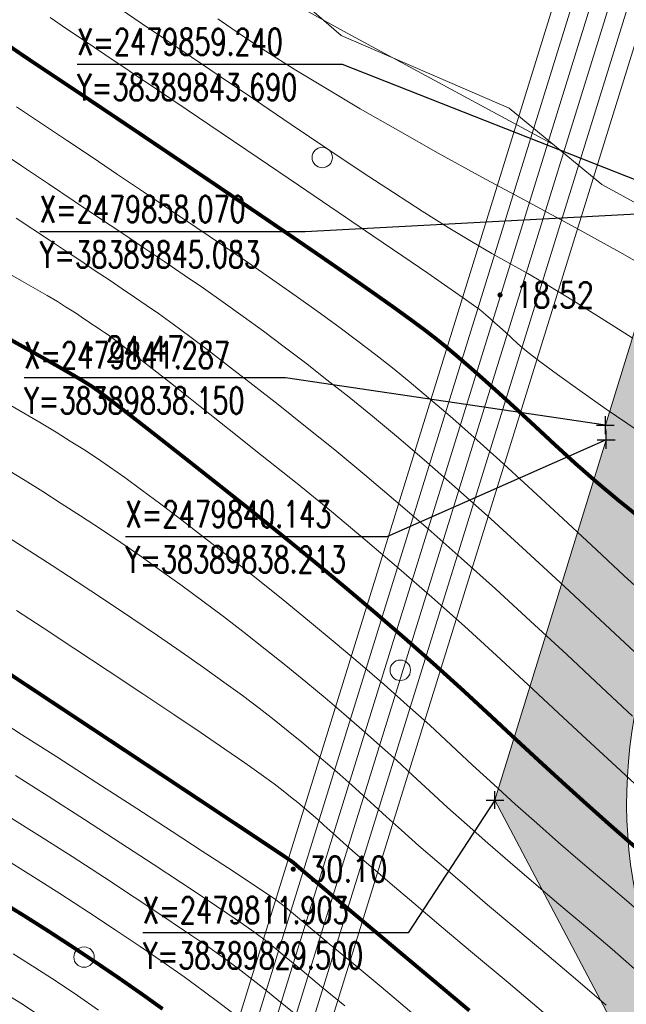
# Model space of a CAD drawing. Header units: millimetres. Extents: x 38389465 to 38395088, y 2473666 to 2480744.
# Tile 185 of 256: x 38389792 to 38389840, y 2479796 to 2479873. Entities that reach past the tile are written whole.
import ezdxf
from ezdxf.enums import TextEntityAlignment as Align

# ---------------------------------------------------------------- set-up
doc = ezdxf.new("R2010")
doc.units = ezdxf.units.MM
doc.header["$LTSCALE"] = 2
doc.layers.get('0').update_dxf_attribs({"linetype": 'CONTINUOUS', "lineweight": 9})
for name, color, linetype in [('DIM_COOR', 3, 'CONTINUOUS'), ('GCD', 251, 'CONTINUOUS'), ('PUB_TEXT', 7, 'CONTINUOUS'), ('w-绿地面积', 82, 'CONTINUOUS'), ('远期红线', 30, 'CONTINUOUS')]:
    doc.layers.add(name, color=color, linetype=linetype)
for name, color, linetype, lineweight in [('下沉式地面绿化', 80, 'CONTINUOUS', 9), ('地形图', 251, 'CONTINUOUS', 9), ('屋顶绿化线', 126, 'CONTINUOUS', 9), ('普通绿地填充', 114, 'CONTINUOUS', 9)]:
    doc.layers.add(name, color=color, linetype=linetype, lineweight=lineweight)
doc.styles.add('_TCH_DIM', font='SIMPLEX', dxfattribs={"bigfont": 'GBCBIG'})
doc.styles.add('HZ', font='txt.shx', dxfattribs={"width": 0.8, "bigfont": 'hztxt.shx'})
doc.linetypes.add('10421', pattern='A,2,[150,AAA.SHX,S=1,R=0,X=0,Y=1],1e-11', length=2)

# ---------------------------------------------------------------- blocks, each defined once
blk = doc.blocks.new('GC200')
at = {"linetype": 'Continuous', "const_width": 0.2, "flags": 128}
blk.add_lwpolyline([(-0.1, 0, 1), (0.1, 0, 1)], format="xyb", close=True, dxfattribs=at)
blk = doc.blocks.new('Gc122')
blk.add_circle((0, 0), 0.8)
blk = doc.blocks.new('地形图')
at = {"layer": '地形图', "color": 251, "linetype": 'Continuous'}
for p, q in [((38389905.634, 2480104.923), (38389801.332, 2479768.693)), ((38389907.15, 2480105.023), (38389802.651, 2479768.241)), ((38389908.666, 2480105.123), (38389803.971, 2479767.788)), ((38389910.181, 2480105.223), (38389805.29, 2479767.335)), ((38389911.697, 2480105.322), (38389806.609, 2479766.882)), ((38389913.213, 2480105.422), (38389807.929, 2479766.429))]:
    blk.add_line(p, q, dxfattribs=at)
at = {"layer": '地形图', "color": 251, "linetype": 'Continuous', "flags": 128}
for points in [[(38389841.914, 2479827.38), (38389839.596, 2479829.51), (38389837.052, 2479831.881), (38389834.484, 2479834.278), (38389832.092, 2479836.487), (38389829.878, 2479838.507), (38389827.84, 2479840.339), (38389825.98, 2479841.983), (38389824.296, 2479843.439), (38389822.789, 2479844.707), (38389821.46, 2479845.787), (38389820.166, 2479846.799), (38389818.766, 2479847.866), (38389817.26, 2479848.986), (38389815.648, 2479850.16), (38389813.931, 2479851.388), (38389812.107, 2479852.671), (38389810.178, 2479854.007), (38389808.143, 2479855.397), (38389806.064, 2479856.806), (38389804.003, 2479858.2), (38389801.959, 2479859.577), (38389799.934, 2479860.94), (38389797.927, 2479862.286), (38389795.937, 2479863.617), (38389793.965, 2479864.932), (38389792.011, 2479866.231)], [(38389841.221, 2479822.779), (38389838.14, 2479825.667), (38389834.958, 2479828.635), (38389831.967, 2479831.391), (38389829.17, 2479833.936), (38389826.564, 2479836.269), (38389824.15, 2479838.392), (38389821.929, 2479840.302), (38389819.9, 2479842.002), (38389818.063, 2479843.49), (38389816.338, 2479844.849), (38389814.645, 2479846.161), (38389812.984, 2479847.426), (38389811.355, 2479848.645), (38389809.758, 2479849.817), (38389808.192, 2479850.942), (38389806.659, 2479852.02), (38389805.157, 2479853.052), (38389803.624, 2479854.09), (38389801.994, 2479855.19), (38389800.268, 2479856.351), (38389798.447, 2479857.573), (38389796.529, 2479858.856), (38389794.515, 2479860.2), (38389792.405, 2479861.605), (38389790.199, 2479863.071)], [(38389791.973, 2479857.525), (38389793.279, 2479856.663), (38389794.591, 2479855.791), (38389795.845, 2479854.956), (38389797.042, 2479854.157), (38389798.182, 2479853.394), (38389799.265, 2479852.668), (38389800.291, 2479851.978), (38389801.26, 2479851.324), (38389802.172, 2479850.706), (38389803.14, 2479850.033), (38389804.278, 2479849.213), (38389805.585, 2479848.245), (38389807.062, 2479847.129), (38389808.708, 2479845.866), (38389810.525, 2479844.456), (38389812.511, 2479842.898), (38389814.666, 2479841.193), (38389816.947, 2479839.357), (38389819.306, 2479837.406), (38389821.744, 2479835.341), (38389824.262, 2479833.162), (38389826.858, 2479830.868), (38389829.534, 2479828.46), (38389832.289, 2479825.937), (38389835.124, 2479823.3), (38389837.851, 2479820.747), (38389840.284, 2479818.475)], [(38389840.643, 2479840.887), (38389838.217, 2479842.555), (38389836.138, 2479844.009), (38389834.406, 2479845.247), (38389833.02, 2479846.27), (38389831.982, 2479847.078), (38389831.291, 2479847.671), (38389830.791, 2479848.138), (38389830.325, 2479848.568), (38389829.893, 2479848.962), (38389829.496, 2479849.319), (38389829.134, 2479849.639), (38389828.806, 2479849.923), (38389828.512, 2479850.17), (38389828.253, 2479850.38), (38389827.821, 2479850.7), (38389827.007, 2479851.275), (38389825.811, 2479852.106), (38389824.235, 2479853.191), (38389822.277, 2479854.532), (38389819.937, 2479856.129), (38389817.216, 2479857.98), (38389814.114, 2479860.088), (38389810.949, 2479862.235), (38389808.038, 2479864.207), (38389805.381, 2479866.004), (38389802.979, 2479867.626), (38389800.832, 2479869.073), (38389798.939, 2479870.345), (38389797.301, 2479871.442), (38389795.917, 2479872.363), (38389794.64, 2479873.23)], [(38389834.03, 2479863.321), (38389833.588, 2479863.558), (38389827.674, 2479866.734), (38389822.451, 2479869.554), (38389817.917, 2479872.016), (38389814.075, 2479874.122)], [(38389842.561, 2479853), (38389839.276, 2479854.853), (38389835.796, 2479856.774), (38389832.121, 2479858.762), (38389828.469, 2479860.737), (38389825.054, 2479862.617), (38389821.877, 2479864.403), (38389818.939, 2479866.094), (38389816.238, 2479867.692), (38389813.776, 2479869.195), (38389811.551, 2479870.604), (38389809.565, 2479871.918), (38389807.778, 2479873.13)], [(38389840.25, 2479848.13), (38389837.822, 2479849.681), (38389835.649, 2479851.04), (38389833.73, 2479852.207), (38389832.065, 2479853.183), (38389830.654, 2479853.967), (38389829.263, 2479854.739), (38389827.658, 2479855.68), (38389825.837, 2479856.789), (38389823.803, 2479858.067), (38389821.554, 2479859.513), (38389819.09, 2479861.128), (38389816.412, 2479862.911), (38389813.519, 2479864.863), (38389810.649, 2479866.81), (38389808.041, 2479868.578), (38389805.693, 2479870.167), (38389803.607, 2479871.577), (38389801.781, 2479872.808), (38389800.217, 2479873.861)]]:
    blk.add_lwpolyline(points, dxfattribs=at)
at = {"layer": '地形图', "color": 251, "linetype": 'Continuous'}
for points in [[(38389791.174, 2479853.296), (38389792.404, 2479852.602), (38389793.487, 2479851.983), (38389794.424, 2479851.439), (38389795.216, 2479850.969), (38389795.861, 2479850.575), (38389796.36, 2479850.254), (38389796.776, 2479849.977), (38389797.175, 2479849.712), (38389797.556, 2479849.458), (38389797.918, 2479849.215), (38389798.262, 2479848.984), (38389798.589, 2479848.765), (38389798.896, 2479848.557), (38389799.186, 2479848.361), (38389799.621, 2479848.046), (38389800.363, 2479847.484), (38389801.412, 2479846.673), (38389802.769, 2479845.614), (38389804.433, 2479844.306), (38389806.404, 2479842.751), (38389808.683, 2479840.948), (38389811.27, 2479838.896), (38389813.993, 2479836.712), (38389816.682, 2479834.51), (38389819.338, 2479832.29), (38389821.96, 2479830.054), (38389824.547, 2479827.8), (38389827.101, 2479825.528), (38389829.621, 2479823.239), (38389832.108, 2479820.933), (38389834.48, 2479818.714), (38389836.66, 2479816.688), (38389838.646, 2479814.854), (38389840.439, 2479813.213)], [(38389791.39, 2479842.929), (38389792.691, 2479842.177), (38389793.93, 2479841.446), (38389795.108, 2479840.735), (38389796.224, 2479840.045), (38389797.278, 2479839.376), (38389798.272, 2479838.727), (38389799.309, 2479838.021), (38389800.497, 2479837.18), (38389801.835, 2479836.203), (38389803.323, 2479835.092), (38389804.962, 2479833.846), (38389806.75, 2479832.465), (38389808.689, 2479830.95), (38389810.778, 2479829.299), (38389812.911, 2479827.59), (38389814.98, 2479825.902), (38389816.987, 2479824.235), (38389818.931, 2479822.587), (38389820.811, 2479820.96), (38389822.629, 2479819.353), (38389824.384, 2479817.766), (38389826.075, 2479816.199), (38389827.74, 2479814.65), (38389829.412, 2479813.114), (38389831.093, 2479811.591), (38389832.781, 2479810.082), (38389834.478, 2479808.587), (38389836.183, 2479807.106), (38389837.896, 2479805.638), (38389839.618, 2479804.183), (38389841.355, 2479802.694)], [(38389791.361, 2479837.755), (38389792.689, 2479836.945), (38389794.075, 2479836.08), (38389795.519, 2479835.16), (38389797.022, 2479834.187), (38389798.582, 2479833.159), (38389800.175, 2479832.089), (38389801.774, 2479830.988), (38389803.379, 2479829.856), (38389804.989, 2479828.694), (38389806.605, 2479827.501), (38389808.227, 2479826.278), (38389809.855, 2479825.024), (38389811.489, 2479823.74), (38389813.102, 2479822.448), (38389814.668, 2479821.171), (38389816.185, 2479819.91), (38389817.655, 2479818.664), (38389819.078, 2479817.433), (38389820.452, 2479816.218), (38389821.78, 2479815.018), (38389823.059, 2479813.833), (38389824.369, 2479812.618), (38389825.788, 2479811.327), (38389827.316, 2479809.96), (38389828.952, 2479808.517), (38389830.698, 2479806.999), (38389832.552, 2479805.404), (38389834.515, 2479803.734), (38389836.587, 2479801.988), (38389838.67, 2479800.216), (38389840.668, 2479798.469)], [(38389791.448, 2479832.443), (38389793.042, 2479831.424), (38389794.814, 2479830.276), (38389796.765, 2479828.998), (38389798.893, 2479827.591), (38389801.041, 2479826.156), (38389803.051, 2479824.796), (38389804.922, 2479823.509), (38389806.655, 2479822.296), (38389808.249, 2479821.156), (38389809.705, 2479820.091), (38389811.022, 2479819.099), (38389812.201, 2479818.181), (38389813.294, 2479817.306), (38389814.355, 2479816.44), (38389815.384, 2479815.585), (38389816.38, 2479814.741), (38389817.344, 2479813.906), (38389818.276, 2479813.082), (38389819.176, 2479812.269), (38389820.043, 2479811.466), (38389820.999, 2479810.585), (38389822.164, 2479809.539), (38389823.539, 2479808.328), (38389825.124, 2479806.952), (38389826.917, 2479805.41), (38389828.921, 2479803.703), (38389831.134, 2479801.831), (38389833.556, 2479799.793), (38389835.986, 2479797.738), (38389838.221, 2479795.815)], [(38389792.009, 2479826.768), (38389794.11, 2479825.391), (38389796.508, 2479823.809), (38389799.204, 2479822.023), (38389801.907, 2479820.224), (38389804.328, 2479818.604), (38389806.466, 2479817.161), (38389808.321, 2479815.897), (38389809.893, 2479814.811), (38389811.182, 2479813.904), (38389812.188, 2479813.174), (38389812.912, 2479812.623), (38389813.485, 2479812.163), (38389814.042, 2479811.709), (38389814.582, 2479811.261), (38389815.105, 2479810.817), (38389815.611, 2479810.38), (38389816.1, 2479809.947), (38389816.572, 2479809.52), (38389817.027, 2479809.099), (38389817.629, 2479808.553), (38389818.54, 2479807.752), (38389819.762, 2479806.697), (38389821.295, 2479805.386), (38389823.137, 2479803.821), (38389825.29, 2479802.002), (38389827.752, 2479799.927), (38389830.525, 2479797.598), (38389833.301, 2479795.261)], [(38389790.041, 2479818.56), (38389792.407, 2479817.049), (38389795.159, 2479815.283), (38389798.299, 2479813.261), (38389801.439, 2479811.234), (38389804.195, 2479809.45), (38389806.566, 2479807.909), (38389808.553, 2479806.612), (38389810.155, 2479805.557), (38389811.372, 2479804.746), (38389812.206, 2479804.177), (38389812.654, 2479803.852), (38389813.088, 2479803.499), (38389813.877, 2479802.847), (38389815.021, 2479801.897), (38389816.521, 2479800.647), (38389818.376, 2479799.099), (38389820.586, 2479797.252), (38389823.151, 2479795.106)], [(38389791.924, 2479813.822), (38389794.48, 2479812.197), (38389797.33, 2479810.367), (38389800.174, 2479808.528), (38389802.712, 2479806.877), (38389804.942, 2479805.414), (38389806.865, 2479804.138), (38389808.482, 2479803.05), (38389809.792, 2479802.15), (38389810.794, 2479801.437), (38389811.49, 2479800.913), (38389812.174, 2479800.362), (38389813.139, 2479799.573), (38389814.387, 2479798.544), (38389815.917, 2479797.276), (38389817.73, 2479795.768)], [(38389791.442, 2479810.595), (38389793.8, 2479809.112), (38389796.361, 2479807.473), (38389798.909, 2479805.822), (38389801.228, 2479804.304), (38389803.318, 2479802.918), (38389805.178, 2479801.664), (38389806.809, 2479800.543), (38389808.211, 2479799.554), (38389809.383, 2479798.698), (38389810.326, 2479797.973), (38389811.259, 2479797.226), (38389812.401, 2479796.298), (38389813.753, 2479795.191)], [(38389790.959, 2479807.368), (38389793.12, 2479806.027), (38389795.393, 2479804.579), (38389797.645, 2479803.116), (38389799.745, 2479801.731), (38389801.694, 2479800.422), (38389803.491, 2479799.19), (38389805.136, 2479798.036), (38389806.63, 2479796.958), (38389807.972, 2479795.958), (38389809.162, 2479795.034)], [(38389790.959, 2479807.368), (38389793.12, 2479806.027), (38389795.393, 2479804.579), (38389797.645, 2479803.116), (38389799.745, 2479801.731), (38389801.694, 2479800.422), (38389803.491, 2479799.19), (38389805.136, 2479798.036), (38389806.63, 2479796.958), (38389807.972, 2479795.958), (38389809.162, 2479795.034)], [(38389798.446, 2479795.43), (38389796.779, 2479796.584), (38389795.115, 2479797.704), (38389793.455, 2479798.79), (38389791.761, 2479799.856)], [(38389793.85, 2479794.998), (38389792.486, 2479795.896), (38389791.081, 2479796.771)]]:
    blk.add_lwpolyline(points, dxfattribs=at)
at = {"layer": '地形图', "color": 251, "linetype": 'Continuous', "const_width": 0.3}
for points in [[(38389791.176, 2479848.188), (38389792.689, 2479847.346), (38389794.02, 2479846.599), (38389795.171, 2479845.947), (38389796.14, 2479845.391), (38389796.928, 2479844.93), (38389797.535, 2479844.565), (38389797.961, 2479844.295), (38389798.443, 2479843.953), (38389799.22, 2479843.371), (38389800.292, 2479842.551), (38389801.657, 2479841.491), (38389803.318, 2479840.191), (38389805.273, 2479838.653), (38389807.523, 2479836.875), (38389810.067, 2479834.857), (38389812.719, 2479832.733), (38389815.293, 2479830.634), (38389817.788, 2479828.559), (38389820.206, 2479826.511), (38389822.545, 2479824.487), (38389824.805, 2479822.488), (38389826.987, 2479820.515), (38389829.091, 2479818.566), (38389831.11, 2479816.682), (38389833.036, 2479814.901), (38389834.869, 2479813.223), (38389836.61, 2479811.648), (38389838.258, 2479810.176), (38389839.814, 2479808.807), (38389841.278, 2479807.541)], [(38389790.977, 2479822.113), (38389793.405, 2479820.506), (38389796.251, 2479818.62), (38389799.515, 2479816.455), (38389802.773, 2479814.292), (38389805.605, 2479812.412), (38389808.009, 2479810.814), (38389809.986, 2479809.499), (38389811.536, 2479808.466), (38389812.659, 2479807.716), (38389813.355, 2479807.249), (38389813.623, 2479807.064), (38389813.677, 2479807.021), (38389813.73, 2479806.978), (38389813.78, 2479806.936), (38389813.83, 2479806.894), (38389813.877, 2479806.853), (38389813.923, 2479806.812), (38389813.968, 2479806.772), (38389814.011, 2479806.732), (38389814.258, 2479806.521), (38389814.917, 2479805.965), (38389815.986, 2479805.065), (38389817.466, 2479803.821), (38389819.357, 2479802.233), (38389821.658, 2479800.3), (38389824.371, 2479798.024), (38389827.494, 2479795.403)], [(38389790.477, 2479804.141), (38389792.44, 2479802.941), (38389794.424, 2479801.684), (38389796.38, 2479800.41), (38389798.262, 2479799.157), (38389800.07, 2479797.926), (38389801.804, 2479796.717), (38389803.464, 2479795.529)]]:
    blk.add_lwpolyline(points, dxfattribs=at)
at = {"layer": '地形图', "color": 251, "linetype": '10421', "flags": 128}
blk.add_lwpolyline([(38389755.314, 2480000.03), (38389748.272, 2479995.775), (38389745.106, 2479993.18), (38389743.434, 2479991.327), (38389742.489, 2479987.916), (38389742.459, 2479984.814), (38389747.615, 2479969.529), (38389747.783, 2479968.281), (38389747.396, 2479966.548), (38389736.885, 2479945.922), (38389733.12, 2479935.739), (38389733.296, 2479932.782), (38389734.925, 2479930.801), (38389737.951, 2479929.283), (38389741.037, 2479928.672), (38389744.12, 2479928.829), (38389749.291, 2479929.572), (38389760.443, 2479934.432), (38389763.538, 2479934.806), (38389766.561, 2479934.457), (38389767.681, 2479933.239), (38389776.746, 2479920.946), (38389778.937, 2479916.399), (38389778.795, 2479914.954), (38389778.053, 2479912.833), (38389771.628, 2479901.215), (38389771.237, 2479891.744), (38389772.362, 2479889.082), (38389773.703, 2479888.05), (38389776.472, 2479886.886), (38389780.756, 2479886.12), (38389783.368, 2479886.318), (38389786.555, 2479887.285), (38389794.042, 2479890.092), (38389795.512, 2479890.121), (38389798.166, 2479889.075), (38389805.131, 2479882.508), (38389817.443, 2479871.828), (38389830.619, 2479866.132), (38389837.873, 2479860.153), (38389845.652, 2479855.882), (38389855.284, 2479852.393), (38389860.905, 2479852.139), (38389863.781, 2479853.315), (38389870.525, 2479859.431), (38389871.225, 2479860.05), (38389882.085, 2479870.986), (38389890.077, 2479880.435), (38389893.196, 2479884.977), (38389893.682, 2479886.925), (38389891.714, 2479891.474), (38389886.896, 2479895.333), (38389881.918, 2479898.188), (38389871.001, 2479903.074), (38389852.865, 2479909.264), (38389837.243, 2479918.038), (38389817.338, 2479940.447), (38389812.279, 2479954.496), (38389810.736, 2479966.199), (38389808.349, 2479970.316), (38389804.109, 2479974.324), (38389797.988, 2479976.742), (38389790.618, 2479978.808), (38389787.293, 2479980.688), (38389784.09, 2479983.886), (38389772.696, 2480002.529), (38389768.959, 2480004.164), (38389765.391, 2480003.985)], close=True, dxfattribs=at)
at = {"layer": '地形图', "color": 251, "linetype": 'Continuous', "const_width": 0.3, "flags": 128}
blk.add_lwpolyline([(38389841.005, 2479833.924), (38389839.206, 2479835.368), (38389837.467, 2479836.825), (38389835.789, 2479838.294), (38389834.172, 2479839.776), (38389832.637, 2479841.208), (38389831.208, 2479842.527), (38389829.885, 2479843.734), (38389828.668, 2479844.829), (38389827.557, 2479845.811), (38389826.551, 2479846.681), (38389825.651, 2479847.439), (38389824.856, 2479848.084), (38389823.993, 2479848.75), (38389822.886, 2479849.57), (38389821.536, 2479850.546), (38389819.941, 2479851.676), (38389818.104, 2479852.96), (38389816.022, 2479854.4), (38389813.697, 2479855.994), (38389811.129, 2479857.742), (38389808.506, 2479859.52), (38389806.02, 2479861.203), (38389803.67, 2479862.791), (38389801.457, 2479864.283), (38389799.379, 2479865.679), (38389797.438, 2479866.981), (38389795.633, 2479868.187), (38389793.964, 2479869.297), (38389792.398, 2479870.35), (38389790.899, 2479871.381)], dxfattribs=at)
at = {"layer": '地形图', "color": 251, "linetype": 'Continuous', "xscale": 1.000001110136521, "yscale": 1.000001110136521, "zscale": 1.000001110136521, "rotation": 359.9999912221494}
for p in [(38389815.966, 2479862.268), (38389822.082, 2479822.076), (38389797.299, 2479799.596)]:
    blk.add_blockref('Gc122', p, dxfattribs=at)
at = {"layer": '地形图', "color": 251, "linetype": 'Continuous'}
ref = blk.add_blockref('GC200', (38389829.897, 2479851.492), dxfattribs=dict(at, xscale=1.000001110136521, yscale=1.000001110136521, zscale=1.000001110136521, rotation=359.9999912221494))
ref.add_attrib('height', '18.52', dxfattribs={"layer": 'GCD', "linetype": 'Continuous', "height": 2, "rotation": 359.99999, "style": 'HZ', "width": 0.8}).set_placement((38389831.097, 2479851.492), align=Align.MIDDLE_LEFT)
ref = blk.add_blockref('GC200', (38389797.795, 2479847.268), dxfattribs=dict(at, xscale=1.000001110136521, yscale=1.000001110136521, zscale=1.000001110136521, rotation=359.9999912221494))
ref.add_attrib('height', '24.47', dxfattribs={"layer": 'GCD', "linetype": 'Continuous', "height": 2, "rotation": 359.99999, "style": 'HZ', "width": 0.8}).set_placement((38389798.995, 2479847.268), align=Align.MIDDLE_LEFT)
ref = blk.add_blockref('GC200', (38389813.697, 2479806.486), dxfattribs=dict(at, xscale=1.000001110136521, yscale=1.000001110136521, zscale=1.000001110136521, rotation=359.9999912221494))
ref.add_attrib('height', '30.10', dxfattribs={"layer": 'GCD', "linetype": 'Continuous', "height": 2, "rotation": 359.99999, "style": 'HZ', "width": 0.8}).set_placement((38389814.897, 2479806.486), align=Align.MIDDLE_LEFT)
blk = doc.blocks.new('dfgdfg24')
at = {"layer": 'DIM_COOR', "color": 3}
for p, q in [((-57.487, -79.651), (-78.277, -79.651)), ((-31.338, -89.973), (-57.487, -79.651)), ((-29.945, -91.143), (-60.402, -92.762)), ((-60.402, -92.762), (-81.192, -92.762)), ((-61.939, -104.215), (-82.421, -104.215)), ((-36.878, -107.926), (-61.939, -104.215)), ((-36.878, -108.626), (-36.878, -107.226)), ((-37.578, -107.926), (-36.178, -107.926)), ((-36.815, -109.77), (-36.815, -108.37)), ((-36.815, -109.07), (-53.994, -116.673)), ((-37.515, -109.07), (-36.115, -109.07)), ((-53.994, -116.673), (-74.476, -116.673)), ((-45.528, -137.31), (-52.324, -147.72)), ((-46.228, -137.31), (-44.828, -137.31)), ((-45.528, -138.01), (-45.528, -136.61)), ((-52.324, -147.72), (-73.114, -147.72))]:
    blk.add_line(p, q, dxfattribs=at)
at = {"layer": 'PUB_TEXT', "style": '_TCH_DIM', "width": 0.705882}
for s, p in [('X=2479859.240', (-78.277, -78.916)), ('Y=38389843.690', (-78.277, -82.469)), ('X=2479858.070', (-81.192, -92.027)), ('Y=38389845.083', (-81.192, -95.58)), ('X=2479841.287', (-82.421, -103.48)), ('Y=38389838.150', (-82.421, -107.033)), ('X=2479840.143', (-74.476, -115.938)), ('Y=38389838.213', (-74.476, -119.49)), ('X=2479811.903', (-73.114, -146.985)), ('Y=38389829.500', (-73.114, -150.537))]:
    blk.add_text(s, height=2.0825, rotation=0.00001, dxfattribs=at).set_placement(p)
blk = doc.blocks.new('dfgdfgdgfdfg')
at = {"layer": '屋顶绿化线'}
h = blk.add_hatch(dxfattribs=at)
h.set_pattern_fill('CROSS', color=256, style=0)
h.set_pattern_definition([(3e-14, (-38390155.3861, -2480142.4406), (1.5875, 1.5875), [0.79375, -2.38125]), (90, (-38390154.9893, -2480142.8375), (-1.5875, 1.5875), [0.79375, -2.38125])])
h.paths.add_polyline_path([(-3.152, -422.854), (20.372, -403.916), (14.352, -396.438), (-9.172, -415.377)])
h.paths.add_polyline_path([(-212.799, -350.409), (-230.609, -328.288), (-240.58, -336.314), (-222.77, -358.436)])
h.paths.add_polyline_path([(-190.047, -455.851), (-156.943, -429.199), (-171.052, -411.673), (-204.157, -438.325)])
h.paths.add_polyline_path([(-220.159, -484.945), (-266.116, -521.944), (-270.368, -516.663), (-224.411, -479.664)])
h.paths.add_polyline_path([(-264.365, -493.343), (-279.398, -505.446), (-283.65, -500.165), (-268.617, -488.062)])
h.paths.add_polyline_path([(-304.527, -503.57), (-350.485, -540.569), (-354.736, -535.288), (-308.779, -498.289)])
h.paths.add_polyline_path([(-348.733, -511.968), (-363.767, -524.071), (-368.019, -518.79), (-352.985, -506.687)])
h.paths.add_polyline_path([(-282.594, -407.395), (-328.552, -444.394), (-324.3, -449.676), (-278.343, -412.677)])
h.paths.add_polyline_path([(-300.236, -448.789), (-315.27, -460.892), (-311.018, -466.174), (-295.984, -454.071)])
h.paths.add_polyline_path([(-33.987, 93.69), (-17.085, 99.881), (-15.021, 94.247), (-31.923, 88.056)])
h.paths.add_polyline_path([(-53.101, 61.556), (-8.968, 77.721), (-11.032, 83.355), (-55.164, 67.19)])
h.paths.add_polyline_path([(-108.319, 48.751), (-122.34, 37.463), (-118.577, 32.79), (-104.556, 44.078)])
h.paths.add_polyline_path([(-70.93, 48.555), (-107.54, 19.081), (-111.303, 23.754), (-74.693, 53.228)])
h.paths.add_polyline_path([(-144.653, -377.967), (-139.26, -384.666), (-137.469, -383.224), (-128.815, -393.973), (-122.272, -388.705), (-130.926, -377.956), (-98.6, -351.931), (-103.993, -345.233)])
h.paths.add_polyline_path([(-85.368, -368.367), (-79.661, -375.455), (-104.12, -395.146), (-109.827, -388.058)])
h.paths.add_polyline_path([(-154.424, -186.588), (-177.714, -205.339), (-172.008, -212.427), (-148.718, -193.676)])
h.paths.add_polyline_path([(-124.026, -173.797), (-139.526, -186.276), (-145.233, -179.188), (-129.732, -166.709)])
h.paths.add_polyline_path([(-147.864, -242.416), (-124.574, -223.665), (-130.594, -216.187), (-141.343, -224.842), (-142.347, -223.595), (-154.888, -233.692)])
h.paths.add_polyline_path([(-115.383, -216.265), (-91.859, -197.327), (-97.879, -189.849), (-121.403, -208.788)])
h.paths.add_polyline_path([(-179.133, -155.898), (-202.423, -174.649), (-208.129, -167.561), (-184.839, -148.81)])
h.paths.add_polyline_path([(-160.147, -128.931), (-175.648, -141.41), (-169.941, -148.498), (-154.441, -136.019)])
h.paths.add_polyline_path([(-232.273, -137.572), (-208.983, -118.821), (-202.963, -126.299), (-213.712, -134.953), (-212.709, -136.199), (-225.249, -146.296)])
h.paths.add_polyline_path([(-199.792, -111.421), (-176.268, -92.483), (-170.248, -99.96), (-193.771, -118.899)])
h.paths.add_polyline_path([(7.123, -56.527), (30.413, -37.777), (36.12, -44.865), (12.83, -63.616)])
h.paths.add_polyline_path([(-11.862, -83.495), (3.639, -71.016), (-2.068, -63.927), (-17.569, -76.407)])
h.paths.add_polyline_path([(27.782, -101.004), (4.259, -119.943), (-1.762, -112.465), (21.762, -93.527)])
h.paths.add_polyline_path([(-17.585, -25.838), (5.705, -7.087), (-0.002, 0.001), (-23.292, -18.749)])
h.paths.add_polyline_path([(-47.984, -38.629), (-32.483, -26.149), (-26.776, -33.237), (-42.277, -45.717)])
h.paths.add_polyline_path([(-24.145, 29.99), (-47.435, 11.24), (-41.415, 3.762), (-30.666, 12.416), (-29.663, 11.17), (-17.122, 21.266)])
h.paths.add_polyline_path([(-56.627, 3.84), (-80.15, -15.099), (-74.13, -22.577), (-50.607, -3.638)])
h.paths.add_polyline_path([(-112.36, 104.958), (-116.123, 109.632), (-120.407, 106.183), (-120.093, 105.793), (-120.093, 105.793), (-119.968, 105.637), (-119.56, 105.131), (-120.651, 104.253), (-121.498, 105.305), (-126.327, 101.417), (-126.013, 101.027), (-126.013, 101.027), (-125.888, 100.871), (-125.48, 100.365), (-126.571, 99.487), (-127.417, 100.539), (-132.247, 96.651), (-131.933, 96.261), (-131.933, 96.261), (-131.808, 96.105), (-131.4, 95.599), (-132.491, 94.721), (-133.337, 95.773), (-138.167, 91.885), (-137.853, 91.495), (-137.853, 91.495), (-137.728, 91.339), (-137.32, 90.833), (-138.411, 89.955), (-139.257, 91.007), (-144.087, 87.118), (-143.773, 86.729), (-143.773, 86.729), (-143.648, 86.573), (-143.24, 86.067), (-144.33, 85.189), (-145.177, 86.241), (-150.006, 82.352), (-149.693, 81.963), (-149.693, 81.963), (-149.567, 81.807), (-149.16, 81.301), (-150.25, 80.423), (-151.097, 81.474), (-155.381, 78.025), (-151.618, 73.352)])
h.paths.add_polyline_path([(-152.796, 95.705), (-151.706, 96.583), (-150.859, 95.531), (-146.03, 99.419), (-146.344, 99.808), (-146.344, 99.808), (-146.469, 99.964), (-146.877, 100.471), (-145.864, 101.286), (-148.78, 104.908), (-165.916, 91.111), (-162.154, 86.438), (-157.87, 89.887), (-158.183, 90.276), (-158.183, 90.276), (-158.309, 90.432), (-158.716, 90.939), (-157.626, 91.816), (-156.779, 90.765), (-151.95, 94.653), (-152.263, 95.042), (-152.263, 95.042), (-152.389, 95.198)])
h.paths.add_polyline_path([(-48.92, 138.061), (-54.084, 136.169), (-53.913, 135.7), (-53.913, 135.7), (-53.844, 135.512), (-53.62, 134.902), (-54.935, 134.42), (-55.399, 135.688), (-61.221, 133.555), (-61.049, 133.086), (-61.049, 133.086), (-60.98, 132.898), (-60.757, 132.288), (-62.071, 131.806), (-62.535, 133.074), (-68.357, 130.942), (-68.185, 130.472), (-68.185, 130.472), (-68.116, 130.284), (-67.893, 129.674), (-69.207, 129.192), (-69.672, 130.46), (-75.494, 128.328), (-75.322, 127.858), (-75.322, 127.858), (-75.253, 127.67), (-75.029, 127.06), (-76.344, 126.578), (-76.808, 127.846), (-82.63, 125.714), (-82.458, 125.244), (-82.458, 125.244), (-82.389, 125.056), (-82.166, 124.446), (-83.48, 123.965), (-83.944, 125.232), (-89.766, 123.1), (-89.594, 122.63), (-89.594, 122.63), (-89.525, 122.443), (-89.302, 121.832), (-90.617, 121.351), (-91.081, 122.618), (-96.245, 120.727), (-94.182, 115.093), (-46.856, 132.427)])
h.paths.add_polyline_path([(-59.578, 147.097), (-59.39, 147.165), (-58.263, 147.578), (-57.799, 146.31), (-52.635, 148.202), (-54.698, 153.836), (-75.356, 146.27), (-73.757, 141.903), (-72.536, 142.35), (-72.072, 141.083), (-66.25, 143.215), (-66.422, 143.685), (-66.422, 143.685), (-66.491, 143.872), (-66.714, 144.483), (-66.714, 144.483), (-66.526, 144.552), (-65.4, 144.964), (-64.935, 143.697), (-59.114, 145.829), (-59.286, 146.298), (-59.286, 146.298), (-59.354, 146.486), (-59.578, 147.097)])
h.paths.add_polyline_path([(-212.799, -350.409), (-222.77, -358.436), (-242.088, -373.988), (-237.008, -380.298), (-244.174, -386.067), (-234.266, -398.374), (-208.639, -377.743), (-213.53, -371.667), (-228.019, -383.331), (-234.415, -375.386), (-219.927, -363.722), (-213.53, -371.667), (-208.639, -377.743), (-197.812, -369.026)])
edge = h.paths.add_edge_path()
edge.add_line((-243.674, -325.454), (-237.131, -320.187))
edge.add_line((-237.131, -320.187), (-245.597, -309.671))
edge.add_line((-245.597, -309.671), (-274.885, -333.25))
edge.add_line((-274.885, -333.25), (-270.37, -338.858))
edge.add_line((-270.37, -338.858), (-259.897, -351.867))
edge.add_line((-259.897, -351.867), (-248.68, -342.836))
edge.add_line((-248.68, -342.836), (-252.004, -338.708))
edge.add_arc((-255.516, -334.346), 5.6, 180, 308.8365, ccw=False)
edge.add_arc((-255.516, -334.346), 5.6, 0, 180, ccw=False)
edge.add_arc((-255.516, -334.346), 5.6, 308.8365, 360, ccw=False)
edge.add_line((-252.004, -338.708), (-248.68, -342.836))
edge.add_line((-248.68, -342.836), (-237.152, -333.555))
edge.add_line((-237.152, -333.555), (-243.674, -325.454))
h.paths.add_polyline_path([(193.402, 239.675), (208.988, 243.295), (208.807, 244.074), (215.333, 245.59), (218.636, 231.369), (196.524, 226.233)])
h.paths.add_polyline_path([(166.002, 243.167), (189.185, 248.551), (196.47, 217.186), (173.287, 211.802), (169.893, 226.413), (172.913, 227.114), (171.838, 231.741), (170.523, 231.436), (169.856, 234.309), (168.151, 233.913), (167.427, 237.03), (167.817, 237.121), (167.546, 238.29), (167.158, 238.2)])
h.paths.add_polyline_path([(109.755, 214.715), (139.24, 225.515), (144.261, 211.805), (114.777, 201.005), (112.644, 206.827), (113.865, 207.274), (112.352, 211.406), (111.131, 210.959)])
h.paths.add_polyline_path([(197.764, 213.38), (198.488, 210.263), (174.234, 204.63), (173.51, 207.747)])
h.paths.add_polyline_path([(113.144, 183.368), (121.031, 186.257), (119.759, 189.731), (111.871, 186.842)], flags=17)
h.paths.add_polyline_path([(22.583, 204.403), (27.184, 206.089), (30.211, 197.825), (25.61, 196.14)])
h.paths.add_polyline_path([(122.909, 186.945), (157.464, 199.602), (156.191, 203.076), (121.637, 190.419)])
h.paths.add_polyline_path([(229.13, 220.665), (230.804, 213.457), (201.387, 206.625), (199.713, 213.833)])
h.paths.add_polyline_path([(38.233, 161.679), (55.417, 167.973), (53.456, 173.326), (36.273, 167.031)])
h.paths.add_polyline_path([(59.173, 169.349), (66.074, 171.877), (64.114, 177.229), (57.212, 174.701)])
h.paths.add_polyline_path([(26.298, 194.262), (30.899, 195.947), (39.67, 172.003), (35.069, 170.318)])
h.paths.add_polyline_path([(160.558, -69.471), (170.528, -61.444), (185.048, -79.479), (175.077, -87.506)])
h.paths.add_polyline_path([(137.6, -120.047), (147.76, -132.665), (182.499, -104.696), (172.34, -92.078)])
h.paths.add_polyline_path([(194.054, 187.369), (172.016, 182.25), (151.551, 174.754), (152.927, 170.998), (134.523, 164.257), (133.148, 168.011), (104.227, 157.417), (105.603, 153.662), (82.316, 145.132), (84.689, 138.653), (175.151, 171.788), (246.198, 188.29), (243.732, 198.907), (221.328, 193.704), (222.233, 189.807), (194.959, 183.473)])
h.paths.add_polyline_path([(78.795, 145.44), (78.726, 145.627), (77.935, 147.787), (49.014, 137.193), (50.39, 133.438), (48.512, 132.75), (41.751, 130.273), (39.873, 129.585), (38.498, 133.341), (26.291, 128.87), (30.04, 118.635), (81.684, 137.552)])
h.paths.add_polyline_path([(226.048, 164.102), (240.757, 167.518), (239.852, 171.414), (225.143, 167.998)], flags=17)
h.paths.add_polyline_path([(186.403, 154.894), (198.287, 157.654), (197.382, 161.55), (185.498, 158.79)], flags=17)
h.paths.add_polyline_path([(147.22, 145.583), (161.587, 150.845), (162.963, 147.089), (148.596, 141.827)], flags=17)
h.paths.add_polyline_path([(109.191, 131.653), (120.647, 135.849), (122.023, 132.093), (110.567, 127.897)])
h.paths.add_polyline_path([(78.017, 120.234), (89.473, 124.43), (90.848, 120.674), (79.393, 116.478)])
h.paths.add_polyline_path([(38.453, 101.482), (52.632, 106.676), (51.256, 110.432), (37.077, 105.238)])
h.paths.add_polyline_path([(248.587, 158.557), (253.068, 159.598), (247.231, 184.729), (242.75, 183.688)])
h.paths.add_polyline_path([(168.256, 148.922), (170.766, 142.067), (182.683, 146.432), (184.761, 146.916), (183.336, 153.052), (172.907, 150.625)], flags=17)
h.paths.add_polyline_path([(96.586, 114.895), (109.92, 119.779), (107.753, 125.695), (94.419, 120.811)])
h.paths.add_polyline_path([(93.731, 122.689), (107.065, 127.573), (102.112, 141.094), (88.779, 136.21)])
h.paths.add_polyline_path([(96.886, -120.345), (73.596, -139.095), (79.616, -146.573), (88.184, -139.675), (91.132, -143.336), (105.854, -131.484)])
h.paths.add_polyline_path([(153.347, 91.061), (163.863, 94.913), (161.937, 100.172), (151.42, 96.319)])
h.paths.add_polyline_path([(138.398, 75.468), (185.347, 92.665), (183.49, 97.736), (174.382, 94.4), (175.138, 92.334), (146.405, 81.809), (145.649, 83.875), (136.54, 80.539)])
h.paths.add_polyline_path([(223.076, 112.798), (233.986, 115.332), (232.719, 120.786), (221.81, 118.253)])
h.paths.add_polyline_path([(206.329, 99.155), (255.032, 110.467), (253.811, 115.727), (244.362, 113.532), (244.86, 111.389), (215.053, 104.467), (214.556, 106.61), (205.107, 104.415)])
h.paths.add_polyline_path([(67.309, 56.139), (113.695, 73.13), (115.93, 67.026), (69.544, 50.035)])
h.paths.add_polyline_path([(69.454, 59.587), (89.83, 67.05), (87.594, 73.154), (67.218, 65.69)])
h.paths.add_polyline_path([(107.496, -172.912), (126.736, -157.422), (121.029, -150.334), (101.79, -165.823)])
h.paths.add_polyline_path([(241.436, 174.759), (239.468, 183.233), (212.973, 177.08), (214.692, 169.677), (222.724, 171.542), (222.973, 170.471)], flags=17)
h.paths.add_polyline_path([(188.749, 144.351), (218.946, 151.364), (217.226, 158.767), (187.03, 151.754)], flags=17)
h.paths.add_polyline_path([(162.749, 154.359), (159.757, 162.529), (134.216, 153.173), (136.83, 146.037), (144.573, 148.873), (144.951, 147.84)], flags=17)
h.paths.add_polyline_path([(114.188, 117.722), (143.297, 128.384), (140.683, 135.52), (111.574, 124.858)])
h.paths.add_polyline_path([(33.92, 107.17), (30.928, 115.339), (56.468, 124.695), (59.082, 117.558), (51.339, 114.722), (51.718, 113.689)])
h.paths.add_polyline_path([(94.657, 110.568), (65.548, 99.905), (62.934, 107.042), (92.043, 117.704)])
h.paths.add_polyline_path([(-168.022, -492.937), (-125.336, -458.572), (-119.692, -465.583), (-162.378, -499.948)])
h.paths.add_polyline_path([(-149.46, -515.994), (-106.774, -481.629), (-101.13, -488.639), (-143.816, -523.004)])
h.paths.add_polyline_path([(-320.544, -607.104), (-363.697, -641.845), (-367.949, -636.564), (-324.795, -601.823)])
h.paths.add_polyline_path([(-364.75, -615.502), (-376.979, -625.347), (-381.231, -620.066), (-369.001, -610.221)])
h.paths.add_polyline_path([(-253.325, -567.174), (-296.478, -601.915), (-300.729, -596.634), (-257.576, -561.892)])
h.paths.add_polyline_path([(-297.53, -575.572), (-309.76, -585.417), (-314.012, -580.136), (-301.782, -570.29)])
h.paths.add_polyline_path([(-183.66, -530.281), (-226.813, -565.022), (-231.065, -559.741), (-187.912, -524.999)])
h.paths.add_polyline_path([(-227.866, -538.679), (-240.095, -548.524), (-244.347, -543.243), (-232.118, -533.397)])
h.paths.add_polyline_path([(5.653, -366.606), (29.176, -347.667), (23.156, -340.19), (-0.368, -359.128)])
h.paths.add_polyline_path([(-2.99, -324.138), (-18.491, -336.617), (-24.198, -329.529), (-8.697, -317.05)])
h.paths.add_polyline_path([(-3.546, -373.996), (-9.566, -366.518), (-20.315, -375.172), (-21.319, -373.926), (-33.86, -384.022), (-26.836, -392.746)])
h.paths.add_polyline_path([(-56.686, -355.668), (-43.288, -344.882), (-37.581, -351.97), (-50.979, -362.756)])
h.paths.add_polyline_path([(-78.766, -261.747), (-55.242, -242.809), (-49.222, -250.287), (-72.746, -269.225)])
h.paths.add_polyline_path([(-39.122, -279.258), (-54.623, -291.737), (-48.916, -298.825), (-33.415, -286.346)])
h.paths.add_polyline_path([(73.039, -188.964), (88.54, -176.484), (94.247, -183.573), (78.746, -196.052)])
h.paths.add_polyline_path([(64.396, -146.496), (40.872, -165.434), (46.893, -172.912), (70.416, -153.973)])
h.paths.add_polyline_path([(121.923, -100.575), (132.083, -113.193), (166.823, -85.225), (156.663, -72.606)])
h.paths.add_polyline_path([(-87.949, -269.156), (-81.929, -276.634), (-92.678, -285.288), (-91.675, -286.534), (-104.215, -296.631), (-111.239, -287.907)])
h.paths.add_polyline_path([(60.265, -74.855), (36.975, -93.606), (30.955, -86.128), (41.704, -77.474), (40.701, -76.228), (53.242, -66.131)])
h.paths.add_polyline_path([(-81.389, -324.984), (-67.991, -314.197), (-73.698, -307.109), (-87.095, -317.896)])
edge = h.paths.add_edge_path(flags=17)
edge.add_line((172.454, 152.573), (182.883, 155))
edge.add_line((182.883, 155), (179.625, 169.028))
edge.add_line((179.625, 169.028), (176.199, 168.232))
edge.add_line((176.199, 168.232), (162.959, 163.382))
edge.add_line((162.959, 163.382), (167.568, 150.8))
edge.add_line((167.568, 150.8), (172.219, 152.503))
blk = doc.blocks.new('fsd1fsdf2')
at = {"layer": '普通绿地填充'}
h = blk.add_hatch(dxfattribs=at)
h.set_pattern_fill('草坪€^R', color=80, angle=38.83647, style=0)
h.set_pattern_definition([(77.673, (-375.5005, -439.924), (-3.969955, 6.19027), [0.78, -0.156, 0.208, -0.156, 0.78, -3.12]), (77.673, (-375.7084, -440.145), (-3.969955, 6.19027), [0.52, -0.39, 0.78, -0.39, 0.52, -2.6]), (77.673, (-377.352, -437.923), (-3.969955, 6.19027), [0.65, -0.26, 0.65, -3.64]), (77.673, (-378.923, -440.241), (-3.969955, 6.19027), [0.26, -0.52, 0.26, -4.16]), (167.673, (-378.812, -439.733), (-6.19027, -3.969955), [0.468, -4.732]), (167.673, (-375.431, -438.875), (-6.19027, -3.969955), [0.52, -4.68]), (167.673, (-377.1854, -437.161), (-6.19027, -3.969955), [0.52, -4.68]), (122.6729, (-375.2357, -438.2255), (-5.080113, 1.110158), [0.52, -6.83391]), (212.6729, (-375.5244, -439.5464), (-1.110158, -5.080113), [0.52, -6.83391]), (141.1079, (-375.2944, -438.3724), (-5.080113, 1.110158), [0.52, -11.10755]), (153.6367, (-375.3753, -438.6209), (-5.080113, 1.110158), [0.52, -20.92015]), (153.6367, (-377.1298, -436.9068), (-5.080113, 1.110158), [0.416, -21.02415]), (153.6367, (-378.7898, -439.6312), (-5.080113, 1.110158), [0.364, -21.07615]), (181.70918, (-375.4864, -439.1289), (-5.080113, 1.110158), [0.52, -20.92015]), (181.70918, (-377.2409, -437.4148), (-5.080113, 1.110158), [0.416, -21.02415]), (181.70918, (-378.8342, -439.8344), (-5.080113, 1.110158), [0.364, -21.07615]), (194.238, (-375.5165, -439.3884), (-5.080113, 1.110158), [0.52, -11.10755])])
edge = h.paths.add_edge_path()
edge.add_line((-425.241, -470.564), (-390.502, -452.22))
edge.add_line((-390.502, -452.22), (-379.256, -415.809))
edge.add_line((-379.256, -415.809), (-403.039, -370.77))
edge.add_line((-403.039, -370.77), (-394.326, -342.53))
edge.add_line((-394.326, -342.53), (-394.389, -341.386))
edge.add_line((-394.389, -341.386), (-388.849, -323.433))
edge.add_line((-388.849, -323.433), (-387.456, -324.603))
edge.add_line((-387.456, -324.603), (-382.843, -309.574))
edge.add_line((-382.843, -309.574), (-372.028, -274.605))
edge.add_line((-372.028, -274.605), (-373.277, -274.252))
edge.add_line((-373.277, -274.252), (-373.633, -274.12))
edge.add_line((-373.633, -274.12), (-372.562, -270.648))
edge.add_line((-372.562, -270.648), (-369.91, -262.053))
edge.add_line((-369.91, -262.053), (-340.051, -165.281))
edge.add_line((-340.051, -165.281), (-321.138, -188.774))
edge.add_arc((-325.812, -192.537), 6, -51.15869, 38.83645, ccw=False)
edge.add_line((-322.049, -197.21), (-322.672, -197.71))
edge.add_line((-322.672, -197.71), (-325.995, -193.583))
edge.add_line((-325.995, -193.583), (-348.584, -211.77))
edge.add_line((-348.584, -211.77), (-344.007, -217.456))
edge.add_line((-344.007, -217.456), (-349.389, -221.789))
edge.add_arc((-339.355, -234.252), 16, 128.8366, 162.85222)
edge.add_line((-354.644, -229.534), (-360.438, -248.312))
edge.add_arc((-345.149, -253.03), 16, 162.85222, 218.83641)
edge.add_line((-357.612, -263.063), (-342.997, -281.217))
edge.add_arc((-352.345, -288.742), 12, -51.04418, 38.83641, ccw=False)
edge.add_line((-344.8, -298.074), (-375.252, -322.59))
edge.add_arc((-360.202, -341.284), 24, 128.83643, 162.80312)
edge.add_line((-383.129, -334.189), (-391.024, -359.719))
edge.add_arc((-354.721, -370.947), 38, 162.81472, 218.83662)
edge.add_line((-384.321, -394.777), (-361.27, -423.409))
edge.add_line((-361.27, -423.409), (-364.308, -425.854))
edge.add_line((-364.308, -425.854), (-367.813, -428.676))
edge.add_line((-367.813, -428.676), (-376.381, -435.574))
edge.add_arc((-386.323, -442.295), 12, -51.16338, 34.05643, ccw=False)
edge.add_line((-378.798, -451.642), (-400.39, -469.025))
edge.add_line((-400.39, -469.025), (-402.284, -466.674))
edge.add_line((-402.284, -466.674), (-410.073, -472.945))
edge.add_line((-410.073, -472.945), (-408.254, -475.205))
edge.add_arc((-414.398, -464.897), 12, 218.83811, 300.79653, ccw=False)
edge.add_line((-423.745, -472.422), (-425.241, -470.564))
edge = h.paths.add_edge_path()
edge.add_line((-430.645, -473.418), (-416.19, -491.374))
edge.add_line((-416.19, -491.374), (-419.306, -493.882))
edge.add_line((-419.306, -493.882), (-414.916, -499.335))
edge.add_line((-414.916, -499.335), (-425.743, -508.052))
edge.add_line((-425.743, -508.052), (-415.333, -520.982))
edge.add_line((-415.333, -520.982), (-448.126, -547.382))
edge.add_line((-448.126, -547.382), (-448.129, -547.387))
edge.add_arc((-438.095, -559.85), 16, 128.83657, 218.83657)
edge.add_line((-450.558, -569.883), (-439.145, -584.06))
edge.add_arc((-426.682, -574.027), 16, 218.83657, 285.25278)
edge.add_arc((-422.472, -589.463), 0.0000735, 5.6542, 72.06646)
edge.add_line((-422.472, -589.463), (-415.363, -598.283))
edge.add_line((-415.363, -598.283), (-403.68, -588.875))
edge.add_line((-403.68, -588.875), (-406.808, -584.99))
edge.add_line((-406.808, -584.99), (-404.317, -582.982))
edge.add_line((-404.317, -582.982), (-399.929, -588.433))
edge.add_line((-399.929, -588.433), (-372.043, -565.983))
edge.add_line((-372.043, -565.983), (-376.428, -560.536))
edge.add_line((-376.428, -560.536), (-368.583, -554.159))
edge.add_arc((-371.735, -565.737), 12, 38.83657, 74.77044, ccw=False)
edge.add_line((-362.388, -558.212), (-361.224, -559.657))
edge.add_arc((-370.572, -567.182), 12, -75.37094, 38.83657, ccw=False)
edge.add_arc((-347.336, -656.2), 80, 104.62906, 119.50501)
edge.add_line((-386.736, -586.575), (-458.288, -627.065))
edge.add_arc((-450.408, -640.99), 16, 119.50501, 168.63656)
edge.add_line((-466.094, -637.838), (-466.45, -639.606))
edge.add_line((-466.45, -639.606), (-473.828, -625.858))
edge.add_line((-473.828, -625.858), (-455.863, -615.624))
edge.add_line((-455.863, -615.624), (-470.768, -589.459))
edge.add_line((-470.768, -589.459), (-436.118, -477.709))
edge.add_line((-436.118, -477.709), (-436.118, -477.709))
edge.add_line((-436.118, -477.709), (-435.599, -476.034))
edge.add_line((-435.599, -476.034), (-430.645, -473.418))
edge = h.paths.add_edge_path()
edge.add_line((-276.242, -94.005), (-266.983, -105.505))
edge.add_arc((-276.331, -113.03), 12, -51.16273, 38.83647, ccw=False)
edge.add_line((-268.805, -122.377), (-317.41, -161.509))
edge.add_arc((-324.935, -152.161), 12, 218.83647, 308.83727, ccw=False)
edge.add_line((-334.283, -159.687), (-337.205, -156.057))
edge.add_line((-337.205, -156.057), (-336.718, -154.48))
edge.add_line((-336.718, -154.48), (-301.075, -118.837))
edge.add_line((-301.075, -118.837), (-276.242, -94.005))
edge = h.paths.add_edge_path()
edge.add_line((-270.552, -88.315), (-265.432, -83.195))
edge.add_line((-265.432, -83.195), (-248.312, -105.234))
edge.add_arc((-252.299, -101.425), 5.514, 300.51498, 316.30639, ccw=False)
edge.add_arc((-252.604, -101.041), 6, 218.83788, 301.15707, ccw=False)
edge.add_line((-257.277, -104.804), (-270.552, -88.315))
h.paths.add_polyline_path([(-373.685, -577.424), (-373.088, -579.333), (-365.453, -576.945), (-366.05, -575.036)], flags=16)
at = {"layer": '下沉式地面绿化', "linetype": 'ByBlock', "flags": 128}
blk.add_lwpolyline([(-344.8, -298.074), (-375.252, -322.59, 0.149302), (-383.129, -334.189), (-391.024, -359.719, 0.24943), (-384.321, -394.777), (-361.27, -423.409), (-364.308, -425.854), (-367.813, -428.676), (-376.381, -435.574, -0.389983), (-378.798, -451.642), (-400.39, -469.025), (-402.284, -466.674), (-410.073, -472.945), (-408.254, -475.205, -0.373678), (-423.745, -472.422), (-425.241, -470.564), (-390.502, -452.22), (-379.256, -415.809), (-403.039, -370.77), (-394.326, -342.53), (-394.389, -341.386), (-388.849, -323.433), (-387.456, -324.603), (-382.843, -309.574)], format="xyb", dxfattribs=at)

msp = doc.modelspace()

# ---------------------------------------------------------------- block references
at = {"color": 3, "linetype": 'ByBlock'}
msp.add_blockref('fsd1fsdf2', (38390232.539, 2480182.673), dxfattribs=at)
at = {"layer": 'w-绿地面积', "linetype": 'ByBlock'}
msp.add_blockref('dfgdfgdgfdfg', (38390155.386, 2480142.441), dxfattribs=at)
at = {"layer": '地形图'}
msp.add_blockref('地形图', (0, 0), dxfattribs=at)
at = {"layer": '远期红线', "linetype": 'ByBlock'}
msp.add_blockref('dfgdfg24', (38389875.028, 2479949.213), dxfattribs=at)

doc.saveas('drawing.dxf')
